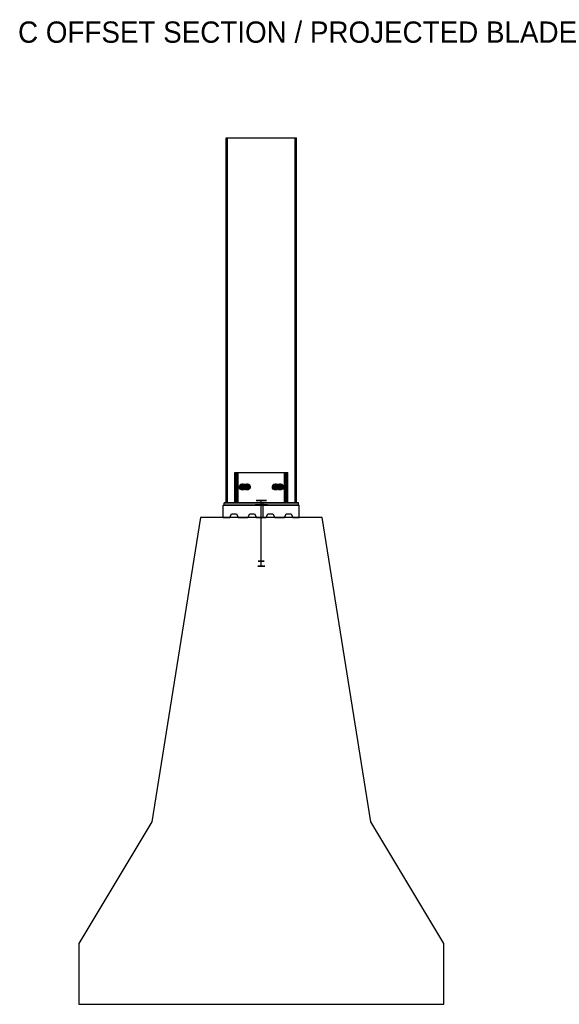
# Model space of a CAD drawing. Header units: millimetres. Extents: x 0 to 5490, y -1212 to 1798.
# Tile 14 of 14: x 4603 to 5490, y 0 to 1618. Entities that reach past the tile are written whole.
import ezdxf

# ---------------------------------------------------------------- set-up
doc = ezdxf.new("R2010")
doc.units = ezdxf.units.MM
for name, color, linetype in [('TI-CONTEXT', 8, 'Continuous'), ('TI-PRODUCT', 7, 'Continuous'), ('TI-TEXT', 7, 'Continuous')]:
    doc.layers.add(name, color=color, linetype=linetype)

msp = doc.modelspace()

# ---------------------------------------------------------------- linework, layer by layer
at = {"layer": 'TI-CONTEXT'}
for points in [[(4900, 800), (4820, 300)], [(4900, 800), (4820, 300)], [(5100, 800), (4900, 800)], [(5100, 800), (4900, 800)], [(5000, 800), (5002.44, 800), (5004.459, 800), (5005.706, 800), (5005.967, 800), (5005.196, 800), (5003.527, 800), (5001.247, 800), (4998.753, 800), (4996.473, 800), (4994.804, 800), (4994.033, 800), (4994.294, 800), (4995.541, 800), (4997.56, 800), (5000, 800)], [(5000, 800), (5002.44, 800), (5004.459, 800), (5005.706, 800), (5005.967, 800), (5005.196, 800), (5003.527, 800), (5001.247, 800), (4998.753, 800), (4996.473, 800), (4994.804, 800), (4994.033, 800), (4994.294, 800), (4995.541, 800), (4997.56, 800), (5000, 800)], [(5000, 800), (5002.44, 800), (5004.459, 800), (5005.706, 800), (5005.967, 800), (5005.196, 800), (5003.527, 800), (5001.247, 800), (4998.753, 800), (4996.473, 800), (4994.804, 800), (4994.033, 800), (4994.294, 800), (4995.541, 800), (4997.56, 800), (5000, 800)], [(5000, 800), (5002.44, 800), (5004.459, 800), (5005.706, 800), (5005.967, 800), (5005.196, 800), (5003.527, 800), (5001.247, 800), (4998.753, 800), (4996.473, 800), (4994.804, 800), (4994.033, 800), (4994.294, 800), (4995.541, 800), (4997.56, 800), (5000, 800)], [(5000, 720), (5000, 800)], [(5000, 720), (5000, 800)], [(5000, 720), (5000, 800)], [(5000, 720), (5000, 800)], [(5180, 300), (5100, 800)], [(5180, 300), (5100, 800)], [(5000, 720), (5002.44, 720), (5004.459, 720), (5005.706, 720), (5005.967, 720), (5005.196, 720), (5003.527, 720), (5001.247, 720), (4998.753, 720), (4996.473, 720), (4994.804, 720), (4994.033, 720), (4994.294, 720), (4995.541, 720), (4997.56, 720), (5000, 720)], [(5000, 720), (5002.44, 720), (5004.459, 720), (5005.706, 720), (5005.967, 720), (5005.196, 720), (5003.527, 720), (5001.247, 720), (4998.753, 720), (4996.473, 720), (4994.804, 720), (4994.033, 720), (4994.294, 720), (4995.541, 720), (4997.56, 720), (5000, 720)], [(5000, 720), (5002.44, 720), (5004.459, 720), (5005.706, 720), (5005.967, 720), (5005.196, 720), (5003.527, 720), (5001.247, 720), (4998.753, 720), (4996.473, 720), (4994.804, 720), (4994.033, 720), (4994.294, 720), (4995.541, 720), (4997.56, 720), (5000, 720)], [(5000, 720), (5002.44, 720), (5004.459, 720), (5005.706, 720), (5005.967, 720), (5005.196, 720), (5003.527, 720), (5001.247, 720), (4998.753, 720), (4996.473, 720), (4994.804, 720), (4994.033, 720), (4994.294, 720), (4995.541, 720), (4997.56, 720), (5000, 720)], [(4820, 300), (4700, 100)], [(4820, 300), (4700, 100)], [(5300, 100), (5180, 300)], [(5300, 100), (5180, 300)], [(4700, 100), (4700, 0)], [(4700, 100), (4700, 0)], [(5300, 0), (5300, 100)], [(5300, 0), (5300, 100)], [(4700, 0), (5300, 0)], [(4700, 0), (5300, 0)]]:
    msp.add_lwpolyline(points, dxfattribs=at)
at = {"layer": 'TI-PRODUCT'}
for points in [[(4942.299, 824), (4942.299, 1424)], [(4942.299, 1424), (4944.412, 1424)], [(4942.299, 1424), (5055.588, 1424)], [(4944.412, 824), (4944.412, 1424)], [(4944.412, 1424), (5057.701, 1424)], [(5055.588, 824), (5055.588, 1424)], [(5055.588, 1424), (5057.701, 1424)], [(5057.701, 824), (5057.701, 1424)], [(4956.469, 824), (4956.469, 874)], [(4956.469, 874), (4958.16, 874)], [(4956.469, 874), (5038.037, 874)], [(4958.16, 824), (4958.16, 874)], [(4958.16, 874), (5039.727, 874)], [(4960.273, 824), (4960.273, 874)], [(4960.273, 874), (4961.963, 874)], [(4960.273, 874), (5041.84, 874)], [(4961.963, 824), (4961.963, 874)], [(4961.963, 874), (5043.531, 874)], [(5038.037, 824), (5038.037, 874)], [(5038.037, 874), (5039.727, 874)], [(5039.727, 824), (5039.727, 874)], [(5041.84, 824), (5041.84, 874)], [(5041.84, 874), (5043.531, 874)], [(5043.531, 824), (5043.531, 874)], [(4968.373, 855), (4970.479, 854.427), (4972.103, 852.84), (4972.872, 850.603), (4972.61, 848.227), (4971.378, 846.257), (4969.458, 845.145), (4967.289, 845.145), (4965.368, 846.257), (4964.136, 848.227), (4963.875, 850.603), (4964.644, 852.84), (4966.267, 854.427), (4968.373, 855)], [(4970.064, 855), (4972.17, 854.427), (4973.793, 852.84), (4974.562, 850.603), (4974.301, 848.227), (4973.069, 846.257), (4971.148, 845.145), (4968.979, 845.145), (4967.059, 846.257), (4965.827, 848.227), (4965.565, 850.603), (4966.334, 852.84), (4967.958, 854.427), (4970.064, 855)], [(4970.064, 853.5), (4971.779, 852.944), (4972.949, 851.454), (4973.204, 849.502), (4972.461, 847.708), (4970.957, 846.642), (4969.17, 846.642), (4967.666, 847.708), (4966.924, 849.502), (4967.178, 851.454), (4968.349, 852.944), (4970.064, 853.5)], [(4970.064, 853), (4971.662, 852.427), (4972.65, 850.927), (4972.65, 849.073), (4971.662, 847.573), (4970.064, 847), (4968.466, 847.573), (4967.478, 849.073), (4967.478, 850.927), (4968.466, 852.427), (4970.064, 853)], [(4968.373, 855), (4970.064, 855)], [(4971.754, 853.5), (4973.469, 852.944), (4974.64, 851.454), (4974.894, 849.502), (4974.152, 847.708), (4972.648, 846.642), (4970.861, 846.642), (4969.357, 847.708), (4968.614, 849.502), (4968.869, 851.454), (4970.039, 852.944), (4971.754, 853.5)], [(4971.754, 853.5), (4973.469, 852.944), (4974.64, 851.454), (4974.894, 849.502), (4974.152, 847.708), (4972.648, 846.642), (4970.861, 846.642), (4969.357, 847.708), (4968.614, 849.502), (4968.869, 851.454), (4970.039, 852.944), (4971.754, 853.5)], [(4970.064, 853.5), (4971.754, 853.5)], [(4970.064, 853), (4975.558, 853)], [(4973.867, 853.5), (4975.582, 852.944), (4976.753, 851.454), (4977.007, 849.502), (4976.265, 847.708), (4974.761, 846.642), (4972.974, 846.642), (4971.47, 847.708), (4970.728, 849.502), (4970.982, 851.454), (4972.152, 852.944), (4973.867, 853.5)], [(4973.867, 853.5), (4975.582, 852.944), (4976.753, 851.454), (4977.007, 849.502), (4976.265, 847.708), (4974.761, 846.642), (4972.974, 846.642), (4971.47, 847.708), (4970.728, 849.502), (4970.982, 851.454), (4972.152, 852.944), (4973.867, 853.5)], [(4975.558, 855), (4977.664, 854.427), (4979.287, 852.84), (4980.056, 850.603), (4979.795, 848.227), (4978.563, 846.257), (4976.642, 845.145), (4974.473, 845.145), (4972.553, 846.257), (4971.321, 848.227), (4971.059, 850.603), (4971.828, 852.84), (4973.452, 854.427), (4975.558, 855)], [(4971.754, 853.5), (4973.867, 853.5)], [(4975.558, 853.5), (4977.273, 852.944), (4978.443, 851.454), (4978.698, 849.502), (4977.955, 847.708), (4976.451, 846.642), (4974.664, 846.642), (4973.16, 847.708), (4972.418, 849.502), (4972.672, 851.454), (4973.843, 852.944), (4975.558, 853.5)], [(4977.248, 855), (4979.354, 854.427), (4980.978, 852.84), (4981.747, 850.603), (4981.485, 848.227), (4980.253, 846.257), (4978.333, 845.145), (4976.164, 845.145), (4974.243, 846.257), (4973.011, 848.227), (4972.75, 850.603), (4973.519, 852.84), (4975.142, 854.427), (4977.248, 855)], [(4975.558, 853), (4977.156, 852.427), (4978.144, 850.927), (4978.144, 849.073), (4977.156, 847.573), (4975.558, 847), (4973.96, 847.573), (4972.972, 849.073), (4972.972, 850.927), (4973.96, 852.427), (4975.558, 853)], [(4973.867, 853.5), (4975.558, 853.5)], [(4975.558, 855), (4977.248, 855)], [(5022.752, 855), (5024.858, 854.427), (5026.481, 852.84), (5027.25, 850.603), (5026.989, 848.227), (5025.757, 846.257), (5023.836, 845.145), (5021.667, 845.145), (5019.747, 846.257), (5018.515, 848.227), (5018.253, 850.603), (5019.022, 852.84), (5020.646, 854.427), (5022.752, 855)], [(5024.442, 855), (5026.548, 854.427), (5028.172, 852.84), (5028.941, 850.603), (5028.679, 848.227), (5027.447, 846.257), (5025.527, 845.145), (5023.358, 845.145), (5021.437, 846.257), (5020.205, 848.227), (5019.944, 850.603), (5020.713, 852.84), (5022.336, 854.427), (5024.442, 855)], [(5024.442, 853.5), (5026.157, 852.944), (5027.328, 851.454), (5027.582, 849.502), (5026.84, 847.708), (5025.336, 846.642), (5023.549, 846.642), (5022.045, 847.708), (5021.302, 849.502), (5021.557, 851.454), (5022.727, 852.944), (5024.442, 853.5)], [(5024.442, 853), (5026.04, 852.427), (5027.028, 850.927), (5027.028, 849.073), (5026.04, 847.573), (5024.442, 847), (5022.844, 847.573), (5021.856, 849.073), (5021.856, 850.927), (5022.844, 852.427), (5024.442, 853)], [(5022.752, 855), (5024.442, 855)], [(5026.133, 853.5), (5027.848, 852.944), (5029.018, 851.454), (5029.272, 849.502), (5028.53, 847.708), (5027.026, 846.642), (5025.239, 846.642), (5023.735, 847.708), (5022.993, 849.502), (5023.247, 851.454), (5024.418, 852.944), (5026.133, 853.5)], [(5026.133, 853.5), (5027.848, 852.944), (5029.018, 851.454), (5029.272, 849.502), (5028.53, 847.708), (5027.026, 846.642), (5025.239, 846.642), (5023.735, 847.708), (5022.993, 849.502), (5023.247, 851.454), (5024.418, 852.944), (5026.133, 853.5)], [(5024.442, 853.5), (5026.133, 853.5)], [(5024.442, 853), (5029.936, 853)], [(5028.246, 853.5), (5029.961, 852.944), (5031.131, 851.454), (5031.386, 849.502), (5030.643, 847.708), (5029.139, 846.642), (5027.352, 846.642), (5025.848, 847.708), (5025.106, 849.502), (5025.36, 851.454), (5026.531, 852.944), (5028.246, 853.5)], [(5028.246, 853.5), (5029.961, 852.944), (5031.131, 851.454), (5031.386, 849.502), (5030.643, 847.708), (5029.139, 846.642), (5027.352, 846.642), (5025.848, 847.708), (5025.106, 849.502), (5025.36, 851.454), (5026.531, 852.944), (5028.246, 853.5)], [(5029.936, 855), (5032.042, 854.427), (5033.666, 852.84), (5034.435, 850.603), (5034.173, 848.227), (5032.941, 846.257), (5031.021, 845.145), (5028.852, 845.145), (5026.931, 846.257), (5025.699, 848.227), (5025.438, 850.603), (5026.207, 852.84), (5027.83, 854.427), (5029.936, 855)], [(5026.133, 853.5), (5028.246, 853.5)], [(5029.936, 853.5), (5031.651, 852.944), (5032.822, 851.454), (5033.076, 849.502), (5032.334, 847.708), (5030.83, 846.642), (5029.043, 846.642), (5027.539, 847.708), (5026.796, 849.502), (5027.051, 851.454), (5028.221, 852.944), (5029.936, 853.5)], [(5031.627, 855), (5033.733, 854.427), (5035.356, 852.84), (5036.125, 850.603), (5035.864, 848.227), (5034.632, 846.257), (5032.711, 845.145), (5030.542, 845.145), (5028.622, 846.257), (5027.39, 848.227), (5027.128, 850.603), (5027.897, 852.84), (5029.521, 854.427), (5031.627, 855)], [(5029.936, 853), (5031.534, 852.427), (5032.522, 850.927), (5032.522, 849.073), (5031.534, 847.573), (5029.936, 847), (5028.338, 847.573), (5027.35, 849.073), (5027.35, 850.927), (5028.338, 852.427), (5029.936, 853)], [(5028.246, 853.5), (5029.936, 853.5)], [(5029.936, 855), (5031.627, 855)], [(5000, 828), (5003.071, 828), (5005.726, 828), (5007.609, 828), (5008.464, 828), (5008.176, 828), (5006.783, 828), (5004.475, 828), (5001.562, 828), (4998.438, 828), (4995.525, 828), (4993.217, 828), (4991.824, 828), (4991.536, 828), (4992.391, 828), (4994.274, 828), (4996.929, 828), (5000, 828)], [(5000, 828), (5002.324, 828), (5004.115, 828), (5004.964, 828), (5004.675, 828), (5003.316, 828), (5001.197, 828), (4998.803, 828), (4996.684, 828), (4995.325, 828), (4995.036, 828), (4995.885, 828), (4997.676, 828), (5000, 828)], [(5000, 821), (5000, 828)], [(4937.5, 800), (4937.5, 820)], [(4937.5, 820), (5062.5, 820)], [(4937.5, 800), (4937.5, 820)], [(4937.5, 820), (5062.5, 820)], [(4938.824, 820), (4938.824, 824)], [(4938.824, 824), (5061.176, 824)], [(4938.824, 820), (4938.824, 824)], [(5061.176, 824), (4938.824, 824)], [(4938.824, 820), (5061.176, 820)], [(5061.176, 820), (4938.824, 820)], [(4942.299, 824), (4944.412, 824)], [(4942.299, 824), (5055.588, 824)], [(4944.412, 824), (5057.701, 824)], [(4956.469, 824), (4958.16, 824)], [(4956.469, 824), (5038.037, 824)], [(4958.16, 824), (5039.727, 824)], [(4960.273, 824), (4961.963, 824)], [(4960.273, 824), (5041.84, 824)], [(4961.963, 824), (5043.531, 824)], [(5000, 821), (5003.247, 821), (5006.142, 821), (5008.372, 821), (5009.694, 821), (5009.966, 821), (5009.158, 821), (5007.357, 821), (5004.759, 821), (5001.646, 821), (4998.354, 821), (4995.241, 821), (4992.643, 821), (4990.842, 821), (4990.034, 821), (4990.306, 821), (4991.628, 821), (4993.858, 821), (4996.753, 821), (5000, 821)], [(5000, 820), (5003.247, 820), (5006.142, 820), (5008.372, 820), (5009.694, 820), (5009.966, 820), (5009.158, 820), (5007.357, 820), (5004.759, 820), (5001.646, 820), (4998.354, 820), (4995.241, 820), (4992.643, 820), (4990.842, 820), (4990.034, 820), (4990.306, 820), (4991.628, 820), (4993.858, 820), (4996.753, 820), (5000, 820)], [(5000, 821), (5003.071, 821), (5005.726, 821), (5007.609, 821), (5008.464, 821), (5008.176, 821), (5006.783, 821), (5004.475, 821), (5001.562, 821), (4998.438, 821), (4995.525, 821), (4993.217, 821), (4991.824, 821), (4991.536, 821), (4992.391, 821), (4994.274, 821), (4996.929, 821), (5000, 821)], [(5000, 820), (5002.44, 820), (5004.459, 820), (5005.706, 820), (5005.967, 820), (5005.196, 820), (5003.527, 820), (5001.247, 820), (4998.753, 820), (4996.473, 820), (4994.804, 820), (4994.033, 820), (4994.294, 820), (4995.541, 820), (4997.56, 820), (5000, 820)], [(5000, 820), (5002.44, 820), (5004.459, 820), (5005.706, 820), (5005.967, 820), (5005.196, 820), (5003.527, 820), (5001.247, 820), (4998.753, 820), (4996.473, 820), (4994.804, 820), (4994.033, 820), (4994.294, 820), (4995.541, 820), (4997.56, 820), (5000, 820)], [(5000, 820), (5002.44, 820), (5004.459, 820), (5005.706, 820), (5005.967, 820), (5005.196, 820), (5003.527, 820), (5001.247, 820), (4998.753, 820), (4996.473, 820), (4994.804, 820), (4994.033, 820), (4994.294, 820), (4995.541, 820), (4997.56, 820), (5000, 820)], [(5000, 820), (5002.44, 820), (5004.459, 820), (5005.706, 820), (5005.967, 820), (5005.196, 820), (5003.527, 820), (5001.247, 820), (4998.753, 820), (4996.473, 820), (4994.804, 820), (4994.033, 820), (4994.294, 820), (4995.541, 820), (4997.56, 820), (5000, 820)], [(5000, 820), (5002.324, 820), (5004.115, 820), (5004.964, 820), (5004.675, 820), (5003.316, 820), (5001.197, 820), (4998.803, 820), (4996.684, 820), (4995.325, 820), (4995.036, 820), (4995.885, 820), (4997.676, 820), (5000, 820)], [(5003.172, 824), (5003.468, 824), (5002.663, 824), (5001.013, 824), (4999.041, 824), (4997.373, 824), (4996.54, 824), (4996.805, 824), (4998.084, 824), (4999.972, 824), (5001.869, 824), (5003.172, 824)], [(5003.172, 824), (5003.468, 824), (5002.663, 824), (5001.013, 824), (4999.041, 824), (4997.373, 824), (4996.54, 824), (4996.805, 824), (4998.084, 824), (4999.972, 824), (5001.869, 824), (5003.172, 824)], [(5003.172, 820), (5003.468, 820), (5002.663, 820), (5001.013, 820), (4999.041, 820), (4997.373, 820), (4996.54, 820), (4996.805, 820), (4998.084, 820), (4999.972, 820), (5001.869, 820), (5003.172, 820)], [(5003.172, 820), (5003.468, 820), (5002.663, 820), (5001.013, 820), (4999.041, 820), (4997.373, 820), (4996.54, 820), (4996.805, 820), (4998.084, 820), (4999.972, 820), (5001.869, 820), (5003.172, 820)], [(5003.172, 820), (5003.468, 820), (5002.663, 820), (5001.013, 820), (4999.041, 820), (4997.373, 820), (4996.54, 820), (4996.805, 820), (4998.084, 820), (4999.972, 820), (5001.869, 820), (5003.172, 820)], [(5003.172, 820), (5003.468, 820), (5002.663, 820), (5001.013, 820), (4999.041, 820), (4997.373, 820), (4996.54, 820), (4996.805, 820), (4998.084, 820), (4999.972, 820), (5001.869, 820), (5003.172, 820)], [(5003.172, 820), (5003.468, 820), (5002.663, 820), (5001.013, 820), (4999.041, 820), (4997.373, 820), (4996.54, 820), (4996.805, 820), (4998.084, 820), (4999.972, 820), (5001.869, 820), (5003.172, 820)], [(5003.172, 820), (5003.468, 820), (5002.663, 820), (5001.013, 820), (4999.041, 820), (4997.373, 820), (4996.54, 820), (4996.805, 820), (4998.084, 820), (4999.972, 820), (5001.869, 820), (5003.172, 820)], [(5003.172, 820), (5003.468, 820), (5002.663, 820), (5001.013, 820), (4999.041, 820), (4997.373, 820), (4996.54, 820), (4996.805, 820), (4998.084, 820), (4999.972, 820), (5001.869, 820), (5003.172, 820)], [(5003.172, 820), (5003.468, 820), (5002.663, 820), (5001.013, 820), (4999.041, 820), (4997.373, 820), (4996.54, 820), (4996.805, 820), (4998.084, 820), (4999.972, 820), (5001.869, 820), (5003.172, 820)], [(5003.172, 820), (5003.468, 820), (5002.663, 820), (5001.013, 820), (4999.041, 820), (4997.373, 820), (4996.54, 820), (4996.805, 820), (4998.084, 820), (4999.972, 820), (5001.869, 820), (5003.172, 820)], [(5003.172, 820), (5003.468, 820), (5002.663, 820), (5001.013, 820), (4999.041, 820), (4997.373, 820), (4996.54, 820), (4996.805, 820), (4998.084, 820), (4999.972, 820), (5001.869, 820), (5003.172, 820)], [(5003.172, 820), (5003.468, 820), (5002.663, 820), (5001.013, 820), (4999.041, 820), (4997.373, 820), (4996.54, 820), (4996.805, 820), (4998.084, 820), (4999.972, 820), (5001.869, 820), (5003.172, 820)], [(5003.172, 820), (5003.468, 820), (5002.663, 820), (5001.013, 820), (4999.041, 820), (4997.373, 820), (4996.54, 820), (4996.805, 820), (4998.084, 820), (4999.972, 820), (5001.869, 820), (5003.172, 820)], [(5003.172, 820), (5003.468, 820), (5002.663, 820), (5001.013, 820), (4999.041, 820), (4997.373, 820), (4996.54, 820), (4996.805, 820), (4998.084, 820), (4999.972, 820), (5001.869, 820), (5003.172, 820)], [(5003.172, 820), (5003.468, 820), (5002.663, 820), (5001.013, 820), (4999.041, 820), (4997.373, 820), (4996.54, 820), (4996.805, 820), (4998.084, 820), (4999.972, 820), (5001.869, 820), (5003.172, 820)], [(5003.172, 820), (5003.468, 820), (5002.663, 820), (5001.013, 820), (4999.041, 820), (4997.373, 820), (4996.54, 820), (4996.805, 820), (4998.084, 820), (4999.972, 820), (5001.869, 820), (5003.172, 820)], [(5003.172, 820), (5003.468, 820), (5002.663, 820), (5001.013, 820), (4999.041, 820), (4997.373, 820), (4996.54, 820), (4996.805, 820), (4998.084, 820), (4999.972, 820), (5001.869, 820), (5003.172, 820)], [(5003.172, 820), (5003.468, 820), (5002.663, 820), (5001.013, 820), (4999.041, 820), (4997.373, 820), (4996.54, 820), (4996.805, 820), (4998.084, 820), (4999.972, 820), (5001.869, 820), (5003.172, 820)], [(5003.172, 820), (5003.468, 820), (5002.663, 820), (5001.013, 820), (4999.041, 820), (4997.373, 820), (4996.54, 820), (4996.805, 820), (4998.084, 820), (4999.972, 820), (5001.869, 820), (5003.172, 820)], [(5003.172, 820), (5003.468, 820), (5002.663, 820), (5001.013, 820), (4999.041, 820), (4997.373, 820), (4996.54, 820), (4996.805, 820), (4998.084, 820), (4999.972, 820), (5001.869, 820), (5003.172, 820)], [(5003.172, 820), (5003.468, 820), (5002.663, 820), (5001.013, 820), (4999.041, 820), (4997.373, 820), (4996.54, 820), (4996.805, 820), (4998.084, 820), (4999.972, 820), (5001.869, 820), (5003.172, 820)], [(5003.172, 820), (5003.468, 820), (5002.663, 820), (5001.013, 820), (4999.041, 820), (4997.373, 820), (4996.54, 820), (4996.805, 820), (4998.084, 820), (4999.972, 820), (5001.869, 820), (5003.172, 820)], [(5003.172, 820), (5003.468, 820), (5002.663, 820), (5001.013, 820), (4999.041, 820), (4997.373, 820), (4996.54, 820), (4996.805, 820), (4998.084, 820), (4999.972, 820), (5001.869, 820), (5003.172, 820)], [(5003.172, 820), (5003.468, 820), (5002.663, 820), (5001.013, 820), (4999.041, 820), (4997.373, 820), (4996.54, 820), (4996.805, 820), (4998.084, 820), (4999.972, 820), (5001.869, 820), (5003.172, 820)], [(5003.172, 820), (5003.468, 820), (5002.663, 820), (5001.013, 820), (4999.041, 820), (4997.373, 820), (4996.54, 820), (4996.805, 820), (4998.084, 820), (4999.972, 820), (5001.869, 820), (5003.172, 820)], [(5003.172, 820), (5003.468, 820), (5002.663, 820), (5001.013, 820), (4999.041, 820), (4997.373, 820), (4996.54, 820), (4996.805, 820), (4998.084, 820), (4999.972, 820), (5001.869, 820), (5003.172, 820)], [(5003.172, 820), (5003.468, 820), (5002.663, 820), (5001.013, 820), (4999.041, 820), (4997.373, 820), (4996.54, 820), (4996.805, 820), (4998.084, 820), (4999.972, 820), (5001.869, 820), (5003.172, 820)], [(5003.172, 820), (5003.468, 820), (5002.663, 820), (5001.013, 820), (4999.041, 820), (4997.373, 820), (4996.54, 820), (4996.805, 820), (4998.084, 820), (4999.972, 820), (5001.869, 820), (5003.172, 820)], [(5003.172, 820), (5003.468, 820), (5002.663, 820), (5001.013, 820), (4999.041, 820), (4997.373, 820), (4996.54, 820), (4996.805, 820), (4998.084, 820), (4999.972, 820), (5001.869, 820), (5003.172, 820)], [(5003.172, 820), (5003.468, 820), (5002.663, 820), (5001.013, 820), (4999.041, 820), (4997.373, 820), (4996.54, 820), (4996.805, 820), (4998.084, 820), (4999.972, 820), (5001.869, 820), (5003.172, 820)], [(5003.172, 820), (5003.468, 820), (5002.663, 820), (5001.013, 820), (4999.041, 820), (4997.373, 820), (4996.54, 820), (4996.805, 820), (4998.084, 820), (4999.972, 820), (5001.869, 820), (5003.172, 820)], [(5003.172, 820), (5003.468, 820), (5002.663, 820), (5001.013, 820), (4999.041, 820), (4997.373, 820), (4996.54, 820), (4996.805, 820), (4998.084, 820), (4999.972, 820), (5001.869, 820), (5003.172, 820)], [(5003.172, 820), (5003.468, 820), (5002.663, 820), (5001.013, 820), (4999.041, 820), (4997.373, 820), (4996.54, 820), (4996.805, 820), (4998.084, 820), (4999.972, 820), (5001.869, 820), (5003.172, 820)], [(5003.172, 820), (5003.468, 820), (5002.663, 820), (5001.013, 820), (4999.041, 820), (4997.373, 820), (4996.54, 820), (4996.805, 820), (4998.084, 820), (4999.972, 820), (5001.869, 820), (5003.172, 820)], [(5003.172, 820), (5003.468, 820), (5002.663, 820), (5001.013, 820), (4999.041, 820), (4997.373, 820), (4996.54, 820), (4996.805, 820), (4998.084, 820), (4999.972, 820), (5001.869, 820), (5003.172, 820)], [(5000, 820), (5000, 821)], [(5000, 728), (5000, 820)], [(5000, 800), (5000, 820)], [(5000, 800), (5000, 820)], [(5000, 800), (5000, 820)], [(5000, 800), (5000, 820)], [(5003.172, 820), (5003.172, 824)], [(5003.172, 820), (5003.172, 824)], [(5003.172, 800), (5003.172, 820)], [(5003.172, 800), (5003.172, 820)], [(5003.172, 800), (5003.172, 820)], [(5003.172, 800), (5003.172, 820)], [(5003.172, 800), (5003.172, 820)], [(5003.172, 800), (5003.172, 820)], [(5003.172, 800), (5003.172, 820)], [(5003.172, 800), (5003.172, 820)], [(5003.172, 800), (5003.172, 820)], [(5003.172, 800), (5003.172, 820)], [(5003.172, 800), (5003.172, 820)], [(5003.172, 800), (5003.172, 820)], [(5003.172, 800), (5003.172, 820)], [(5003.172, 800), (5003.172, 820)], [(5003.172, 800), (5003.172, 820)], [(5003.172, 800), (5003.172, 820)], [(5003.172, 800), (5003.172, 820)], [(5003.172, 800), (5003.172, 820)], [(5003.172, 800), (5003.172, 820)], [(5003.172, 800), (5003.172, 820)], [(5003.172, 800), (5003.172, 820)], [(5003.172, 800), (5003.172, 820)], [(5003.172, 800), (5003.172, 820)], [(5003.172, 800), (5003.172, 820)], [(5003.172, 800), (5003.172, 820)], [(5003.172, 800), (5003.172, 820)], [(5003.172, 800), (5003.172, 820)], [(5003.172, 800), (5003.172, 820)], [(5003.172, 800), (5003.172, 820)], [(5003.172, 800), (5003.172, 820)], [(5003.172, 800), (5003.172, 820)], [(5003.172, 800), (5003.172, 820)], [(5038.037, 824), (5039.727, 824)], [(5041.84, 824), (5043.531, 824)], [(5055.588, 824), (5057.701, 824)], [(5061.176, 820), (5061.176, 824)], [(5061.176, 820), (5061.176, 824)], [(5062.5, 800), (5062.5, 820)], [(5062.5, 800), (5062.5, 820)], [(4937.5, 800), (4948, 800)], [(4937.5, 800), (4948, 800)], [(4948, 800), (4951, 806)], [(4948, 800), (4951, 806)], [(4951, 806), (4959, 806)], [(4951, 806), (4959, 806)], [(4959, 806), (4962, 800)], [(4959, 806), (4962, 800)], [(4962, 800), (4978, 800)], [(4962, 800), (4978, 800)], [(4978, 800), (4981, 806)], [(4978, 800), (4981, 806)], [(4981, 806), (4989, 806)], [(4981, 806), (4989, 806)], [(4989, 806), (4992, 800)], [(4989, 806), (4992, 800)], [(4992, 800), (5008, 800)], [(4992, 800), (5008, 800)], [(5000, 800), (5002.44, 800), (5004.459, 800), (5005.706, 800), (5005.967, 800), (5005.196, 800), (5003.527, 800), (5001.247, 800), (4998.753, 800), (4996.473, 800), (4994.804, 800), (4994.033, 800), (4994.294, 800), (4995.541, 800), (4997.56, 800), (5000, 800)], [(5000, 800), (5002.44, 800), (5004.459, 800), (5005.706, 800), (5005.967, 800), (5005.196, 800), (5003.527, 800), (5001.247, 800), (4998.753, 800), (4996.473, 800), (4994.804, 800), (4994.033, 800), (4994.294, 800), (4995.541, 800), (4997.56, 800), (5000, 800)], [(5000, 800), (5002.44, 800), (5004.459, 800), (5005.706, 800), (5005.967, 800), (5005.196, 800), (5003.527, 800), (5001.247, 800), (4998.753, 800), (4996.473, 800), (4994.804, 800), (4994.033, 800), (4994.294, 800), (4995.541, 800), (4997.56, 800), (5000, 800)], [(5000, 800), (5002.44, 800), (5004.459, 800), (5005.706, 800), (5005.967, 800), (5005.196, 800), (5003.527, 800), (5001.247, 800), (4998.753, 800), (4996.473, 800), (4994.804, 800), (4994.033, 800), (4994.294, 800), (4995.541, 800), (4997.56, 800), (5000, 800)], [(5003.172, 800), (5003.468, 800), (5002.663, 800), (5001.013, 800), (4999.041, 800), (4997.373, 800), (4996.54, 800), (4996.805, 800), (4998.084, 800), (4999.972, 800), (5001.869, 800), (5003.172, 800)], [(5003.172, 800), (5003.468, 800), (5002.663, 800), (5001.013, 800), (4999.041, 800), (4997.373, 800), (4996.54, 800), (4996.805, 800), (4998.084, 800), (4999.972, 800), (5001.869, 800), (5003.172, 800)], [(5003.172, 800), (5003.468, 800), (5002.663, 800), (5001.013, 800), (4999.041, 800), (4997.373, 800), (4996.54, 800), (4996.805, 800), (4998.084, 800), (4999.972, 800), (5001.869, 800), (5003.172, 800)], [(5003.172, 800), (5003.468, 800), (5002.663, 800), (5001.013, 800), (4999.041, 800), (4997.373, 800), (4996.54, 800), (4996.805, 800), (4998.084, 800), (4999.972, 800), (5001.869, 800), (5003.172, 800)], [(5003.172, 800), (5003.468, 800), (5002.663, 800), (5001.013, 800), (4999.041, 800), (4997.373, 800), (4996.54, 800), (4996.805, 800), (4998.084, 800), (4999.972, 800), (5001.869, 800), (5003.172, 800)], [(5003.172, 800), (5003.468, 800), (5002.663, 800), (5001.013, 800), (4999.041, 800), (4997.373, 800), (4996.54, 800), (4996.805, 800), (4998.084, 800), (4999.972, 800), (5001.869, 800), (5003.172, 800)], [(5003.172, 800), (5003.468, 800), (5002.663, 800), (5001.013, 800), (4999.041, 800), (4997.373, 800), (4996.54, 800), (4996.805, 800), (4998.084, 800), (4999.972, 800), (5001.869, 800), (5003.172, 800)], [(5003.172, 800), (5003.468, 800), (5002.663, 800), (5001.013, 800), (4999.041, 800), (4997.373, 800), (4996.54, 800), (4996.805, 800), (4998.084, 800), (4999.972, 800), (5001.869, 800), (5003.172, 800)], [(5003.172, 800), (5003.468, 800), (5002.663, 800), (5001.013, 800), (4999.041, 800), (4997.373, 800), (4996.54, 800), (4996.805, 800), (4998.084, 800), (4999.972, 800), (5001.869, 800), (5003.172, 800)], [(5003.172, 800), (5003.468, 800), (5002.663, 800), (5001.013, 800), (4999.041, 800), (4997.373, 800), (4996.54, 800), (4996.805, 800), (4998.084, 800), (4999.972, 800), (5001.869, 800), (5003.172, 800)], [(5003.172, 800), (5003.468, 800), (5002.663, 800), (5001.013, 800), (4999.041, 800), (4997.373, 800), (4996.54, 800), (4996.805, 800), (4998.084, 800), (4999.972, 800), (5001.869, 800), (5003.172, 800)], [(5003.172, 800), (5003.468, 800), (5002.663, 800), (5001.013, 800), (4999.041, 800), (4997.373, 800), (4996.54, 800), (4996.805, 800), (4998.084, 800), (4999.972, 800), (5001.869, 800), (5003.172, 800)], [(5003.172, 800), (5003.468, 800), (5002.663, 800), (5001.013, 800), (4999.041, 800), (4997.373, 800), (4996.54, 800), (4996.805, 800), (4998.084, 800), (4999.972, 800), (5001.869, 800), (5003.172, 800)], [(5003.172, 800), (5003.468, 800), (5002.663, 800), (5001.013, 800), (4999.041, 800), (4997.373, 800), (4996.54, 800), (4996.805, 800), (4998.084, 800), (4999.972, 800), (5001.869, 800), (5003.172, 800)], [(5003.172, 800), (5003.468, 800), (5002.663, 800), (5001.013, 800), (4999.041, 800), (4997.373, 800), (4996.54, 800), (4996.805, 800), (4998.084, 800), (4999.972, 800), (5001.869, 800), (5003.172, 800)], [(5003.172, 800), (5003.468, 800), (5002.663, 800), (5001.013, 800), (4999.041, 800), (4997.373, 800), (4996.54, 800), (4996.805, 800), (4998.084, 800), (4999.972, 800), (5001.869, 800), (5003.172, 800)], [(5003.172, 800), (5003.468, 800), (5002.663, 800), (5001.013, 800), (4999.041, 800), (4997.373, 800), (4996.54, 800), (4996.805, 800), (4998.084, 800), (4999.972, 800), (5001.869, 800), (5003.172, 800)], [(5003.172, 800), (5003.468, 800), (5002.663, 800), (5001.013, 800), (4999.041, 800), (4997.373, 800), (4996.54, 800), (4996.805, 800), (4998.084, 800), (4999.972, 800), (5001.869, 800), (5003.172, 800)], [(5003.172, 800), (5003.468, 800), (5002.663, 800), (5001.013, 800), (4999.041, 800), (4997.373, 800), (4996.54, 800), (4996.805, 800), (4998.084, 800), (4999.972, 800), (5001.869, 800), (5003.172, 800)], [(5003.172, 800), (5003.468, 800), (5002.663, 800), (5001.013, 800), (4999.041, 800), (4997.373, 800), (4996.54, 800), (4996.805, 800), (4998.084, 800), (4999.972, 800), (5001.869, 800), (5003.172, 800)], [(5003.172, 800), (5003.468, 800), (5002.663, 800), (5001.013, 800), (4999.041, 800), (4997.373, 800), (4996.54, 800), (4996.805, 800), (4998.084, 800), (4999.972, 800), (5001.869, 800), (5003.172, 800)], [(5003.172, 800), (5003.468, 800), (5002.663, 800), (5001.013, 800), (4999.041, 800), (4997.373, 800), (4996.54, 800), (4996.805, 800), (4998.084, 800), (4999.972, 800), (5001.869, 800), (5003.172, 800)], [(5003.172, 800), (5003.468, 800), (5002.663, 800), (5001.013, 800), (4999.041, 800), (4997.373, 800), (4996.54, 800), (4996.805, 800), (4998.084, 800), (4999.972, 800), (5001.869, 800), (5003.172, 800)], [(5003.172, 800), (5003.468, 800), (5002.663, 800), (5001.013, 800), (4999.041, 800), (4997.373, 800), (4996.54, 800), (4996.805, 800), (4998.084, 800), (4999.972, 800), (5001.869, 800), (5003.172, 800)], [(5003.172, 800), (5003.468, 800), (5002.663, 800), (5001.013, 800), (4999.041, 800), (4997.373, 800), (4996.54, 800), (4996.805, 800), (4998.084, 800), (4999.972, 800), (5001.869, 800), (5003.172, 800)], [(5003.172, 800), (5003.468, 800), (5002.663, 800), (5001.013, 800), (4999.041, 800), (4997.373, 800), (4996.54, 800), (4996.805, 800), (4998.084, 800), (4999.972, 800), (5001.869, 800), (5003.172, 800)], [(5003.172, 800), (5003.468, 800), (5002.663, 800), (5001.013, 800), (4999.041, 800), (4997.373, 800), (4996.54, 800), (4996.805, 800), (4998.084, 800), (4999.972, 800), (5001.869, 800), (5003.172, 800)], [(5003.172, 800), (5003.468, 800), (5002.663, 800), (5001.013, 800), (4999.041, 800), (4997.373, 800), (4996.54, 800), (4996.805, 800), (4998.084, 800), (4999.972, 800), (5001.869, 800), (5003.172, 800)], [(5003.172, 800), (5003.468, 800), (5002.663, 800), (5001.013, 800), (4999.041, 800), (4997.373, 800), (4996.54, 800), (4996.805, 800), (4998.084, 800), (4999.972, 800), (5001.869, 800), (5003.172, 800)], [(5003.172, 800), (5003.468, 800), (5002.663, 800), (5001.013, 800), (4999.041, 800), (4997.373, 800), (4996.54, 800), (4996.805, 800), (4998.084, 800), (4999.972, 800), (5001.869, 800), (5003.172, 800)], [(5003.172, 800), (5003.468, 800), (5002.663, 800), (5001.013, 800), (4999.041, 800), (4997.373, 800), (4996.54, 800), (4996.805, 800), (4998.084, 800), (4999.972, 800), (5001.869, 800), (5003.172, 800)], [(5003.172, 800), (5003.468, 800), (5002.663, 800), (5001.013, 800), (4999.041, 800), (4997.373, 800), (4996.54, 800), (4996.805, 800), (4998.084, 800), (4999.972, 800), (5001.869, 800), (5003.172, 800)], [(5008, 800), (5011, 806)], [(5008, 800), (5011, 806)], [(5011, 806), (5019, 806)], [(5011, 806), (5019, 806)], [(5019, 806), (5022, 800)], [(5019, 806), (5022, 800)], [(5022, 800), (5038, 800)], [(5022, 800), (5038, 800)], [(5038, 800), (5041, 806)], [(5038, 800), (5041, 806)], [(5041, 806), (5049, 806)], [(5041, 806), (5049, 806)], [(5049, 806), (5052, 800)], [(5049, 806), (5052, 800)], [(5052, 800), (5062.5, 800)], [(5052, 800), (5062.5, 800)], [(5000, 728), (5002.324, 728), (5004.115, 728), (5004.964, 728), (5004.675, 728), (5003.316, 728), (5001.197, 728), (4998.803, 728), (4996.684, 728), (4995.325, 728), (4995.036, 728), (4995.885, 728), (4997.676, 728), (5000, 728)]]:
    msp.add_lwpolyline(points, dxfattribs=at)

# ---------------------------------------------------------------- texts
at = {"layer": 'TI-TEXT'}
msp.add_text('C OFFSET SECTION / PROJECTED BLADE', height=35, dxfattribs=at).set_placement((4600, 1580))

doc.saveas('drawing.dxf')
